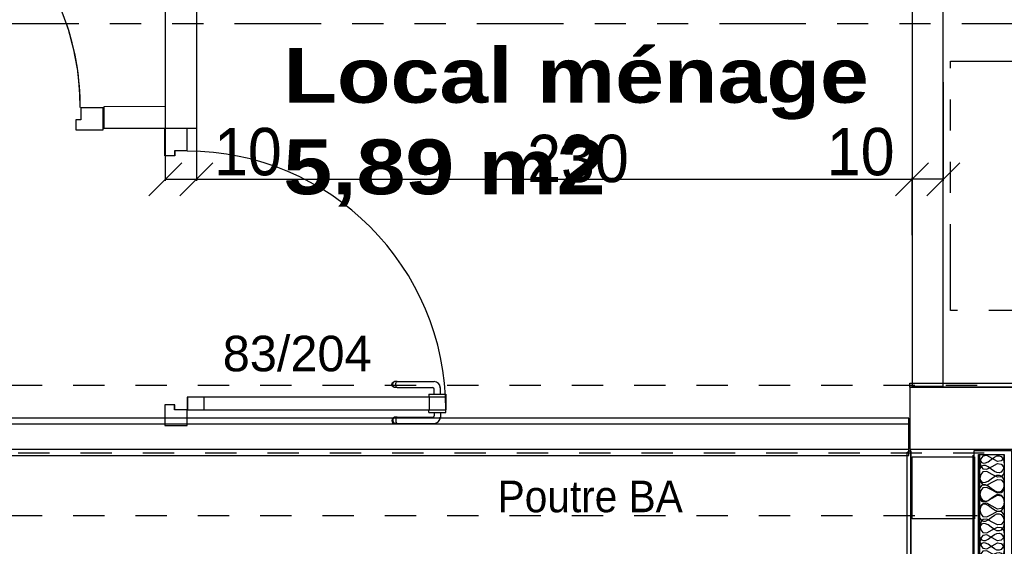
# Model space of a CAD drawing. Header units: millimetres. Extents: x -15 to 127, y -65 to 67.
# Tile 222 of 256: x 17.02 to 20.18, y 21.88 to 23.57. Entities that reach past the tile are written whole.
import ezdxf

# ---------------------------------------------------------------- set-up
doc = ezdxf.new("R2010")
doc.units = ezdxf.units.MM
doc.header["$MEASUREMENT"] = 0
doc.linetypes.add('PC_DASH_1', pattern=[0.638889, 0.277778, -0.083333, 0.055556, -0.083333, 0.055556, -0.083333])
doc.linetypes.add('PC_DASH_2', pattern=[0.125, 0.055556, -0.069444])
doc.layers.add('structure rdc', color=7, linetype='Continuous')
doc.styles.get("Standard").update_dxf_attribs({"font": 'BKANT.TTF'})

# ---------------------------------------------------------------- blocks, each defined once
blk = doc.blocks.new('PD_8858')
at = {"layer": 'structure rdc', "color": 0}
for points in [[(20.2001, -24.1285), (20.2001, -25.7843), (20.1221, -25.7843), (20.1221, -24.1285), (20.2001, -24.1285)], [(20.2001, -24.1285), (20.1977, -24.1405), (20.1904, -24.149), (20.1782, -24.1504), (20.1611, -24.1412), (20.144, -24.132), (20.1318, -24.1334), (20.1245, -24.1419), (20.1221, -24.1539), (20.1245, -24.166), (20.1318, -24.1745), (20.144, -24.1759), (20.1611, -24.1667), (20.1782, -24.1574), (20.1904, -24.1589), (20.1977, -24.1674), (20.2001, -24.1794), (20.1977, -24.1915), (20.1904, -24.2), (20.1782, -24.2014), (20.1611, -24.1922), (20.144, -24.1829), (20.1318, -24.1843), (20.1245, -24.1928), (20.1221, -24.2049), (20.1245, -24.2169), (20.1318, -24.2255), (20.144, -24.2269), (20.1611, -24.2176), (20.1782, -24.2084), (20.1904, -24.2098), (20.1977, -24.2183), (20.2001, -24.2304), (20.1977, -24.2424), (20.1904, -24.2509), (20.1782, -24.2523), (20.1611, -24.2431), (20.144, -24.2339), (20.1318, -24.2353), (20.1245, -24.2438), (20.1221, -24.2558), (20.1245, -24.2679), (20.1318, -24.2764), (20.144, -24.2778), (20.1611, -24.2686), (20.1782, -24.2593), (20.1904, -24.2608), (20.1977, -24.2693), (20.2001, -24.2813), (20.1977, -24.2934), (20.1904, -24.3019), (20.1782, -24.3033), (20.1611, -24.2941), (20.144, -24.2848), (20.1318, -24.2862), (20.1245, -24.2947), (20.1221, -24.3068), (20.1245, -24.3188), (20.1318, -24.3274), (20.144, -24.3288), (20.1611, -24.3195), (20.1782, -24.3103), (20.1904, -24.3117), (20.1977, -24.3202), (20.2001, -24.3323), (20.1977, -24.3443), (20.1904, -24.3528), (20.1782, -24.3542), (20.1611, -24.345), (20.144, -24.3358), (20.1318, -24.3372), (20.1245, -24.3457), (20.1221, -24.3577), (20.1245, -24.3698), (20.1318, -24.3783), (20.144, -24.3797), (20.1611, -24.3705), (20.1782, -24.3612), (20.1904, -24.3627), (20.1977, -24.3712), (20.2001, -24.3832), (20.1977, -24.3953), (20.1904, -24.4038), (20.1782, -24.4052), (20.1611, -24.396), (20.144, -24.3867), (20.1318, -24.3881), (20.1245, -24.3966), (20.1221, -24.4087), (20.1245, -24.4207), (20.1318, -24.4292), (20.144, -24.4307), (20.1611, -24.4214), (20.1782, -24.4122), (20.1904, -24.4136), (20.1977, -24.4221), (20.2001, -24.4342), (20.1977, -24.4462), (20.1904, -24.4547), (20.1782, -24.4561), (20.1611, -24.4469), (20.144, -24.4377), (20.1318, -24.4391), (20.1245, -24.4476), (20.1221, -24.4596), (20.1245, -24.4717), (20.1318, -24.4802), (20.144, -24.4816), (20.1611, -24.4724), (20.1782, -24.4631), (20.1904, -24.4646), (20.1977, -24.4731), (20.2001, -24.4851), (20.1977, -24.4972), (20.1904, -24.5057), (20.1782, -24.5071), (20.1611, -24.4978), (20.144, -24.4886), (20.1318, -24.49), (20.1245, -24.4985), (20.1221, -24.5106), (20.1245, -24.5226), (20.1318, -24.5311), (20.144, -24.5326), (20.1611, -24.5233), (20.1782, -24.5141), (20.1904, -24.5155), (20.1977, -24.524), (20.2001, -24.5361), (20.1977, -24.5481), (20.1904, -24.5566), (20.1782, -24.558), (20.1611, -24.5488), (20.144, -24.5396), (20.1318, -24.541), (20.1245, -24.5495), (20.1221, -24.5615), (20.1245, -24.5736), (20.1318, -24.5821), (20.144, -24.5835), (20.1611, -24.5743), (20.1782, -24.565), (20.1904, -24.5664), (20.1977, -24.575), (20.2001, -24.587), (20.1977, -24.5991), (20.1904, -24.6076), (20.1782, -24.609), (20.1611, -24.5997), (20.144, -24.5905), (20.1318, -24.5919), (20.1245, -24.6004), (20.1221, -24.6125), (20.1245, -24.6245), (20.1318, -24.633), (20.144, -24.6345), (20.1611, -24.6252), (20.1782, -24.616), (20.1904, -24.6174), (20.1977, -24.6259), (20.2001, -24.638), (20.1977, -24.65), (20.1904, -24.6585), (20.1782, -24.6599), (20.1611, -24.6507), (20.144, -24.6415), (20.1318, -24.6429), (20.1245, -24.6514), (20.1221, -24.6634), (20.1245, -24.6755), (20.1318, -24.684), (20.144, -24.6854), (20.1611, -24.6762), (20.1782, -24.6669), (20.1904, -24.6683), (20.1977, -24.6769), (20.2001, -24.6889), (20.1977, -24.701), (20.1904, -24.7095), (20.1782, -24.7109), (20.1611, -24.7016), (20.144, -24.6924), (20.1318, -24.6938), (20.1245, -24.7023), (20.1221, -24.7144), (20.1245, -24.7264), (20.1318, -24.7349), (20.144, -24.7364), (20.1611, -24.7271), (20.1782, -24.7179), (20.1904, -24.7193), (20.1977, -24.7278), (20.2001, -24.7399), (20.1977, -24.7519), (20.1904, -24.7604), (20.1782, -24.7618), (20.1611, -24.7526), (20.144, -24.7434), (20.1318, -24.7448), (20.1245, -24.7533), (20.1221, -24.7653), (20.1245, -24.7774), (20.1318, -24.7859), (20.144, -24.7873), (20.1611, -24.7781), (20.1782, -24.7688), (20.1904, -24.7702), (20.1977, -24.7787), (20.2001, -24.7908), (20.1977, -24.8029), (20.1904, -24.8114), (20.1782, -24.8128), (20.1611, -24.8035), (20.144, -24.7943), (20.1318, -24.7957), (20.1245, -24.8042), (20.1221, -24.8163), (20.1245, -24.8283), (20.1318, -24.8368), (20.144, -24.8382), (20.1611, -24.829), (20.1782, -24.8198), (20.1904, -24.8212), (20.1977, -24.8297), (20.2001, -24.8418), (20.1977, -24.8538), (20.1904, -24.8623), (20.1782, -24.8637), (20.1611, -24.8545), (20.144, -24.8453), (20.1318, -24.8467), (20.1245, -24.8552), (20.1221, -24.8672), (20.1245, -24.8793), (20.1318, -24.8878), (20.144, -24.8892), (20.1611, -24.88), (20.1782, -24.8707), (20.1904, -24.8721), (20.1977, -24.8806), (20.2001, -24.8927), (20.1977, -24.9048), (20.1904, -24.9133), (20.1782, -24.9147), (20.1611, -24.9054), (20.144, -24.8962), (20.1318, -24.8976), (20.1245, -24.9061), (20.1221, -24.9182), (20.1245, -24.9302), (20.1318, -24.9387), (20.144, -24.9401), (20.1611, -24.9309), (20.1782, -24.9217), (20.1904, -24.9231), (20.1977, -24.9316), (20.2001, -24.9436), (20.1977, -24.9557), (20.1904, -24.9642), (20.1782, -24.9656), (20.1611, -24.9564), (20.144, -24.9472), (20.1318, -24.9486), (20.1245, -24.9571), (20.1221, -24.9691), (20.1245, -24.9812), (20.1318, -24.9897), (20.144, -24.9911), (20.1611, -24.9819), (20.1782, -24.9726), (20.1904, -24.974), (20.1977, -24.9825), (20.2001, -24.9946), (20.1977, -25.0067), (20.1904, -25.0152), (20.1782, -25.0166), (20.1611, -25.0073), (20.144, -24.9981), (20.1318, -24.9995), (20.1245, -25.008), (20.1221, -25.0201), (20.1245, -25.0321), (20.1318, -25.0406), (20.144, -25.042), (20.1611, -25.0328), (20.1782, -25.0236), (20.1904, -25.025), (20.1977, -25.0335), (20.2001, -25.0455), (20.1977, -25.0576), (20.1904, -25.0661), (20.1782, -25.0675), (20.1611, -25.0583), (20.144, -25.049), (20.1318, -25.0505), (20.1245, -25.059), (20.1221, -25.071), (20.1245, -25.0831), (20.1318, -25.0916), (20.144, -25.093), (20.1611, -25.0838), (20.1782, -25.0745), (20.1904, -25.0759), (20.1977, -25.0844), (20.2001, -25.0965), (20.1977, -25.1085), (20.1904, -25.1171), (20.1782, -25.1185), (20.1611, -25.1092), (20.144, -25.1), (20.1318, -25.1014), (20.1245, -25.1099), (20.1221, -25.122), (20.1245, -25.134), (20.1318, -25.1425), (20.144, -25.1439), (20.1611, -25.1347), (20.1782, -25.1255), (20.1904, -25.1269), (20.1977, -25.1354), (20.2001, -25.1474), (20.1977, -25.1595), (20.1904, -25.168), (20.1782, -25.1694), (20.1611, -25.1602), (20.144, -25.1509), (20.1318, -25.1524), (20.1245, -25.1609), (20.1221, -25.1729), (20.1245, -25.185), (20.1318, -25.1935), (20.144, -25.1949), (20.1611, -25.1857), (20.1782, -25.1764), (20.1904, -25.1778), (20.1977, -25.1863), (20.2001, -25.1984), (20.1977, -25.2104), (20.1904, -25.219), (20.1782, -25.2204), (20.1611, -25.2111), (20.144, -25.2019), (20.1318, -25.2033), (20.1245, -25.2118), (20.1221, -25.2239), (20.1245, -25.2359), (20.1318, -25.2444), (20.144, -25.2458), (20.1611, -25.2366), (20.1782, -25.2274), (20.1904, -25.2288), (20.1977, -25.2373), (20.2001, -25.2493), (20.1977, -25.2614), (20.1904, -25.2699), (20.1782, -25.2713), (20.1611, -25.2621), (20.144, -25.2528), (20.1318, -25.2543), (20.1245, -25.2628), (20.1221, -25.2748), (20.1245, -25.2869), (20.1318, -25.2954), (20.144, -25.2968), (20.1611, -25.2876), (20.1782, -25.2783), (20.1904, -25.2797), (20.1977, -25.2882), (20.2001, -25.3003), (20.1977, -25.3123), (20.1904, -25.3208), (20.1782, -25.3223), (20.1611, -25.313), (20.144, -25.3038), (20.1318, -25.3052), (20.1245, -25.3137), (20.1221, -25.3258), (20.1245, -25.3378), (20.1318, -25.3463), (20.144, -25.3477), (20.1611, -25.3385), (20.1782, -25.3293), (20.1904, -25.3307), (20.1977, -25.3392), (20.2001, -25.3512), (20.1977, -25.3633), (20.1904, -25.3718), (20.1782, -25.3732), (20.1611, -25.364), (20.144, -25.3547), (20.1318, -25.3562), (20.1245, -25.3647), (20.1221, -25.3767), (20.1245, -25.3888), (20.1318, -25.3973), (20.144, -25.3987), (20.1611, -25.3894), (20.1782, -25.3802), (20.1904, -25.3816), (20.1977, -25.3901), (20.2001, -25.4022), (20.1977, -25.4142), (20.1904, -25.4227), (20.1782, -25.4242), (20.1611, -25.4149), (20.144, -25.4057), (20.1318, -25.4071), (20.1245, -25.4156), (20.1221, -25.4277), (20.1245, -25.4397), (20.1318, -25.4482), (20.144, -25.4496), (20.1611, -25.4404), (20.1782, -25.4312), (20.1904, -25.4326), (20.1977, -25.4411), (20.2001, -25.4531), (20.1977, -25.4652), (20.1904, -25.4737), (20.1782, -25.4751), (20.1611, -25.4659), (20.144, -25.4566), (20.1318, -25.458), (20.1245, -25.4666), (20.1221, -25.4786), (20.1245, -25.4907), (20.1318, -25.4992), (20.144, -25.5006), (20.1611, -25.4913), (20.1782, -25.4821), (20.1904, -25.4835), (20.1977, -25.492), (20.2001, -25.5041), (20.1977, -25.5161), (20.1904, -25.5246), (20.1782, -25.5261), (20.1611, -25.5168), (20.144, -25.5076), (20.1318, -25.509), (20.1245, -25.5175), (20.1221, -25.5296), (20.1245, -25.5416), (20.1318, -25.5501), (20.144, -25.5515), (20.1611, -25.5423), (20.1782, -25.5331), (20.1904, -25.5345), (20.1977, -25.543), (20.2001, -25.555), (20.1977, -25.5671), (20.1904, -25.5756), (20.1782, -25.577), (20.1611, -25.5678), (20.144, -25.5585), (20.1318, -25.5599), (20.1245, -25.5685), (20.1221, -25.5805), (20.1245, -25.5926), (20.1318, -25.6011), (20.144, -25.6025), (20.1611, -25.5932), (20.1782, -25.584), (20.1904, -25.5854), (20.1977, -25.5939), (20.2001, -25.606), (20.1977, -25.618), (20.1904, -25.6265), (20.1782, -25.628), (20.1611, -25.6187), (20.144, -25.6095), (20.1318, -25.6109), (20.1245, -25.6194), (20.1221, -25.6315), (20.1245, -25.6435), (20.1318, -25.652), (20.144, -25.6534), (20.1611, -25.6442), (20.1782, -25.635), (20.1904, -25.6364), (20.1977, -25.6449), (20.2001, -25.6569), (20.1977, -25.669), (20.1904, -25.6775), (20.1782, -25.6789), (20.1611, -25.6697), (20.144, -25.6604), (20.1318, -25.6618), (20.1245, -25.6703), (20.1221, -25.6824), (20.1245, -25.6945), (20.1318, -25.703), (20.144, -25.7044), (20.1611, -25.6951), (20.1782, -25.6859), (20.1904, -25.6873), (20.1977, -25.6958), (20.2001, -25.7079), (20.1977, -25.7199), (20.1904, -25.7284), (20.1782, -25.7298), (20.1611, -25.7206), (20.144, -25.7114), (20.1318, -25.7128), (20.1245, -25.7213), (20.1221, -25.7334), (20.1245, -25.7454), (20.1318, -25.7539), (20.144, -25.7553), (20.1611, -25.7461), (20.1782, -25.7369), (20.1904, -25.7383), (20.1977, -25.7468), (20.2001, -25.7588), (20.1977, -25.7709), (20.1904, -25.7794), (20.1782, -25.7808), (20.1611, -25.7716), (20.144, -25.7623), (20.1318, -25.7637), (20.1245, -25.7722), (20.1221, -25.7843)]]:
    blk.add_lwpolyline(points, dxfattribs=at)
blk = doc.blocks.new('PD_9350')
at = {"layer": 'structure rdc', "color": 0}
for p, q in [((17.2366, -23.0142), (17.3087, -23.0142)), ((17.3087, -23.0863), (17.3087, -23.0142)), ((17.2207, -23.0863), (17.3087, -23.0863))]:
    blk.add_line(p, q, dxfattribs=at)
blk.add_lwpolyline([(17.2366, -23.0142), (17.2366, -23.0543), (17.2207, -23.0543), (17.2207, -23.0863), (17.2366, -23.0863)], dxfattribs=at)
blk = doc.blocks.new('PD_9351')
at = {"layer": 'structure rdc', "color": 0}
for points in [[(16.4454, -22.2371), (16.4053, -22.2371), (16.4053, -22.1836), (16.4454, -22.1836), (16.4454, -22.2371)], [(16.4454, -23.0136), (16.4053, -23.0136), (16.4053, -22.9601), (16.4454, -22.9601), (16.4454, -23.0136)]]:
    blk.add_lwpolyline(points, dxfattribs=at)
blk = doc.blocks.new('PD_9349')
at = {"layer": 'structure rdc', "color": 0}
blk.add_line((16.3552, -23.0863), (16.3552, -23.0142), dxfattribs=at)
for points in [[(16.4053, -22.1832), (16.4454, -22.1832), (16.4454, -23.0142), (16.4053, -23.0142), (16.4053, -22.1832)], [(16.4053, -23.0543), (16.4212, -23.0543), (16.4212, -23.0863), (16.3552, -23.0863), (16.3552, -23.0142), (16.4053, -23.0142), (16.4053, -23.0543)]]:
    blk.add_lwpolyline(points, dxfattribs=at)
blk.add_arc((16.4053, -23.0142), 0.83, 0, 90, dxfattribs=at)
at = {"layer": 'structure rdc'}
for name in ['PD_9351', 'PD_9350']:
    blk.add_blockref(name, (0, 0), dxfattribs=at)
blk = doc.blocks.new('PD_9353')
at = {"layer": 'structure rdc', "color": 0}
for p, q in [((18.24, -24.0102), (18.2373, -24.0124)), ((18.2433, -24.009), (18.24, -24.0102)), ((18.2425, -24.0102), (18.2401, -24.0124)), ((18.2454, -24.009), (18.2433, -24.009)), ((18.2516, -24.009), (18.2454, -24.009)), ((18.2499, -24.0102), (18.2485, -24.0124)), ((18.2516, -24.009), (18.3659, -24.009)), ((18.3537, -23.9836), (18.3537, -23.9835)), ((18.3537, -23.9934), (18.3537, -23.9836)), ((18.3537, -23.9935), (18.3537, -23.9934)), ((18.3537, -23.9935), (18.3553, -23.9935)), ((18.3553, -23.9935), (18.36, -23.9935)), ((18.36, -23.9935), (18.3672, -23.9935)), ((18.3672, -23.9935), (18.3761, -23.9935)), ((18.3709, -23.9935), (18.3709, -24.004)), ((18.3761, -23.9935), (18.3854, -23.9935)), ((18.3854, -23.9935), (18.3943, -23.9935)), ((18.3906, -23.9935), (18.3906, -24.0087)), ((18.3943, -23.9935), (18.4015, -23.9935)), ((18.4015, -23.9935), (18.4062, -23.9935)), ((18.4062, -23.9935), (18.4078, -23.9935)), ((18.4078, -23.9836), (18.4078, -23.9835)), ((18.4078, -23.9934), (18.4078, -23.9836)), ((18.4078, -23.9935), (18.4078, -23.9934)), ((18.2356, -24.0154), (18.235, -24.0188)), ((18.235, -24.0188), (18.2356, -24.0223)), ((18.2373, -24.0124), (18.2356, -24.0154)), ((18.2356, -24.0223), (18.2373, -24.0253)), ((18.2373, -24.0253), (18.24, -24.0275)), ((18.2386, -24.0154), (18.238, -24.0188)), ((18.238, -24.0188), (18.2386, -24.0223)), ((18.2401, -24.0124), (18.2386, -24.0154)), ((18.2386, -24.0223), (18.2401, -24.0253)), ((18.24, -24.0275), (18.2433, -24.0287)), ((18.2401, -24.0253), (18.2425, -24.0275)), ((18.2454, -24.0287), (18.2433, -24.0287)), ((18.2516, -24.0287), (18.2454, -24.0287)), ((18.2476, -24.0154), (18.2473, -24.0188)), ((18.2473, -24.0188), (18.2476, -24.0223)), ((18.2485, -24.0124), (18.2476, -24.0154)), ((18.2476, -24.0223), (18.2485, -24.0253)), ((18.2485, -24.0253), (18.2499, -24.0275)), ((18.2516, -24.0287), (18.3706, -24.0287))]:
    blk.add_line(p, q, dxfattribs=at)
for centre, radius in [((18.3659, -24.004), 0.00501), ((18.3706, -24.0087), 0.02)]:
    blk.add_arc(centre, radius, 270, 0, dxfattribs=at)
blk = doc.blocks.new('PD_9354')
at = {"layer": 'structure rdc', "color": 0}
for p, q in [((18.235, -23.9039), (18.2356, -23.9005)), ((18.2356, -23.9073), (18.235, -23.9039)), ((18.2356, -23.9005), (18.2373, -23.8975)), ((18.2373, -23.9104), (18.2356, -23.9073)), ((18.2373, -23.8975), (18.24, -23.8952)), ((18.24, -23.9126), (18.2373, -23.9104)), ((18.238, -23.9039), (18.2386, -23.9005)), ((18.2386, -23.9073), (18.238, -23.9039)), ((18.2386, -23.9005), (18.2401, -23.8975)), ((18.2401, -23.9104), (18.2386, -23.9073)), ((18.24, -23.8952), (18.2433, -23.8941)), ((18.2433, -23.9138), (18.24, -23.9126)), ((18.2401, -23.8975), (18.2425, -23.8952)), ((18.2425, -23.9126), (18.2401, -23.9104)), ((18.2454, -23.8941), (18.2433, -23.8941)), ((18.2454, -23.9138), (18.2433, -23.9138)), ((18.2516, -23.8941), (18.2454, -23.8941)), ((18.2516, -23.9138), (18.2454, -23.9138)), ((18.2473, -23.9039), (18.2476, -23.9005)), ((18.2476, -23.9073), (18.2473, -23.9039)), ((18.2476, -23.9005), (18.2485, -23.8975)), ((18.2485, -23.9104), (18.2476, -23.9073)), ((18.2485, -23.8975), (18.2499, -23.8952)), ((18.2499, -23.9126), (18.2485, -23.9104)), ((18.2516, -23.8941), (18.3706, -23.8941)), ((18.2516, -23.9138), (18.3659, -23.9138)), ((18.3906, -23.9344), (18.3906, -23.9141)), ((18.3537, -23.9344), (18.3553, -23.9344)), ((18.3537, -23.9344), (18.3537, -23.9345)), ((18.3537, -23.9345), (18.3537, -23.9443)), ((18.3537, -23.9443), (18.3537, -23.9444)), ((18.3553, -23.9344), (18.36, -23.9344)), ((18.36, -23.9344), (18.3672, -23.9344)), ((18.3672, -23.9344), (18.3761, -23.9344)), ((18.3709, -23.9344), (18.3709, -23.9188)), ((18.3761, -23.9344), (18.3854, -23.9344)), ((18.3854, -23.9344), (18.3943, -23.9344)), ((18.3943, -23.9344), (18.4015, -23.9344)), ((18.4015, -23.9344), (18.4062, -23.9344)), ((18.4062, -23.9344), (18.4078, -23.9344)), ((18.4078, -23.9344), (18.4078, -23.9345)), ((18.4078, -23.9345), (18.4078, -23.9443)), ((18.4078, -23.9443), (18.4078, -23.9444))]:
    blk.add_line(p, q, dxfattribs=at)
for centre, radius in [((18.3659, -23.9188), 0.00501), ((18.3706, -23.9141), 0.02)]:
    blk.add_arc(centre, radius, 0, 90, dxfattribs=at)
blk = doc.blocks.new('PD_9352')
at = {"layer": 'structure rdc'}
for name in ['PD_9354', 'PD_9353']:
    blk.add_blockref(name, (0, 0), dxfattribs=at)
blk = doc.blocks.new('PD_9356')
at = {"layer": 'structure rdc', "color": 0}
for p, q in [((17.506, -23.1693), (17.506, -23.0813)), ((17.506, -23.0813), (17.5781, -23.0813)), ((17.5781, -23.1534), (17.5781, -23.0813))]:
    blk.add_line(p, q, dxfattribs=at)
blk.add_lwpolyline([(17.5781, -23.1534), (17.5381, -23.1534), (17.5381, -23.1693), (17.506, -23.1693), (17.506, -23.1534)], dxfattribs=at)
blk = doc.blocks.new('PD_9357')
at = {"layer": 'structure rdc', "color": 0}
for points in [[(17.5787, -23.9446), (17.5787, -23.9847), (17.6323, -23.9847), (17.6323, -23.9446), (17.5787, -23.9446)], [(18.3552, -23.9446), (18.3552, -23.9847), (18.4087, -23.9847), (18.4087, -23.9446), (18.3552, -23.9446)]]:
    blk.add_lwpolyline(points, dxfattribs=at)
blk = doc.blocks.new('PD_9355')
at = {"layer": 'structure rdc', "color": 0}
blk.add_line((17.506, -24.0348), (17.5781, -24.0348), dxfattribs=at)
for points in [[(18.4092, -23.9847), (18.4092, -23.9446), (17.5781, -23.9446), (17.5781, -23.9847), (18.4092, -23.9847)], [(17.5381, -23.9847), (17.5381, -23.9688), (17.506, -23.9688), (17.506, -24.0348), (17.5781, -24.0348), (17.5781, -23.9847), (17.5381, -23.9847)]]:
    blk.add_lwpolyline(points, dxfattribs=at)
blk.add_arc((17.5781, -23.9847), 0.83, 0, 90, dxfattribs=at)
at = {"layer": 'structure rdc'}
for name in ['PD_9356', 'PD_9357']:
    blk.add_blockref(name, (0, 0), dxfattribs=at)
blk = doc.blocks.new('PD_9365')
at = {"layer": 'structure rdc', "color": 0}
for p, q in [((19.8515, -23.298), (19.9573, -23.1922)), ((20.0573, -23.1922), (19.9515, -23.298)), ((20.0044, -23.2451), (19.9044, -23.2451))]:
    blk.add_line(p, q, dxfattribs=at)
at = {"layer": 'structure rdc', "color": 0, "insert": (19.7394, -23.08), "char_height": 0.152135, "width": 0.229306, "attachment_point": 2}
blk.add_mtext('{\\fHelvetica|b0|i0|c0|p0;\\W0.92;10}', dxfattribs=at)
blk = doc.blocks.new('PD_9366')
at = {"layer": 'structure rdc', "color": 0}
for p, q in [((17.4549, -23.298), (17.5607, -23.1922)), ((17.6607, -23.1922), (17.5549, -23.298)), ((17.5078, -23.2451), (17.6078, -23.2451))]:
    blk.add_line(p, q, dxfattribs=at)
at = {"layer": 'structure rdc', "color": 0, "insert": (17.7729, -23.08), "char_height": 0.152135, "width": 0.229306, "attachment_point": 2}
blk.add_mtext('{\\fHelvetica|b0|i0|c0|p0;\\W0.92;10}', dxfattribs=at)
blk = doc.blocks.new('PD_9367')
at = {"layer": 'structure rdc', "color": 0}
for p, q in [((17.5549, -23.298), (17.6607, -23.1922)), ((19.9573, -23.1922), (19.8515, -23.298)), ((17.6078, -23.2451), (19.9044, -23.2451))]:
    blk.add_line(p, q, dxfattribs=at)
at = {"layer": 'structure rdc', "color": 0, "insert": (18.8321, -23.102), "char_height": 0.152135, "width": 0.352778, "attachment_point": 2}
blk.add_mtext('{\\fHelvetica|b0|i0|c0|p0;\\W0.92;230}', dxfattribs=at)
blk = doc.blocks.new('PD_4629')
at = {"layer": 'structure rdc', "color": 0}
for points in [[(20.5557, -3.9122), (20.5557, -3.8992), (20.905, -3.8992), (20.905, -3.9122), (20.5557, -3.9122)], [(20.5564, -4.1122), (20.5564, -3.9122), (20.9057, -3.9122), (20.9057, -4.1122), (20.5564, -4.1122)]]:
    blk.add_lwpolyline(points, dxfattribs=at)
blk = doc.blocks.new('PD_4630')
at = {"layer": 'structure rdc', "color": 0}
for points in [[(20.8587, -4.1285), (20.8587, -5.9937), (20.7756, -5.9937), (20.7756, -4.1285), (20.8587, -4.1285)], [(20.7756, -4.1285), (20.7782, -4.1432), (20.786, -4.1535), (20.7918, -4.1558), (20.799, -4.1553), (20.8074, -4.1515), (20.8171, -4.144), (20.8269, -4.1365), (20.8353, -4.1328), (20.8425, -4.1323), (20.8483, -4.1345), (20.8561, -4.1449), (20.8587, -4.1596), (20.8561, -4.1743), (20.8483, -4.1846), (20.8425, -4.1868), (20.8353, -4.1863), (20.8269, -4.1826), (20.8171, -4.1751), (20.8074, -4.1676), (20.799, -4.1639), (20.7918, -4.1634), (20.786, -4.1656), (20.7782, -4.176), (20.7756, -4.1906), (20.7782, -4.2053), (20.786, -4.2157), (20.7918, -4.2179), (20.799, -4.2174), (20.8074, -4.2137), (20.8171, -4.2062), (20.8269, -4.1987), (20.8353, -4.1949), (20.8425, -4.1945), (20.8483, -4.1967), (20.8561, -4.207), (20.8587, -4.2217), (20.8561, -4.2364), (20.8483, -4.2468), (20.8425, -4.249), (20.8353, -4.2485), (20.8269, -4.2448), (20.8171, -4.2373), (20.8074, -4.2298), (20.799, -4.226), (20.7918, -4.2255), (20.786, -4.2278), (20.7782, -4.2381), (20.7756, -4.2528), (20.7782, -4.2675), (20.786, -4.2779), (20.7918, -4.2801), (20.799, -4.2796), (20.8074, -4.2759), (20.8171, -4.2684), (20.8269, -4.2609), (20.8353, -4.2571), (20.8425, -4.2566), (20.8483, -4.2588), (20.8561, -4.2692), (20.8587, -4.2839), (20.8561, -4.2986), (20.8483, -4.309), (20.8425, -4.3112), (20.8353, -4.3107), (20.8269, -4.307), (20.8171, -4.2995), (20.8074, -4.2919), (20.799, -4.2882), (20.7918, -4.2877), (20.786, -4.2899), (20.7782, -4.3003), (20.7756, -4.315), (20.7782, -4.3297), (20.786, -4.3401), (20.7918, -4.3423), (20.799, -4.3418), (20.8074, -4.3381), (20.8171, -4.3305), (20.8269, -4.323), (20.8353, -4.3193), (20.8425, -4.3188), (20.8483, -4.321), (20.8561, -4.3314), (20.8587, -4.3461), (20.8561, -4.3608), (20.8483, -4.3711), (20.8425, -4.3734), (20.8353, -4.3729), (20.8269, -4.3691), (20.8171, -4.3616), (20.8074, -4.3541), (20.799, -4.3504), (20.7918, -4.3499), (20.786, -4.3521), (20.7782, -4.3625), (20.7756, -4.3772), (20.7782, -4.3919), (20.786, -4.4022), (20.7918, -4.4045), (20.799, -4.404), (20.8074, -4.4002), (20.8171, -4.3927), (20.8269, -4.3852), (20.8353, -4.3815), (20.8425, -4.381), (20.8483, -4.3832), (20.8561, -4.3936), (20.8587, -4.4083), (20.8561, -4.423), (20.8483, -4.4333), (20.8425, -4.4355), (20.8353, -4.435), (20.8269, -4.4313), (20.8171, -4.4238), (20.8074, -4.4163), (20.799, -4.4126), (20.7918, -4.4121), (20.786, -4.4143), (20.7782, -4.4247), (20.7756, -4.4393), (20.7782, -4.454), (20.786, -4.4644), (20.7918, -4.4666), (20.799, -4.4661), (20.8074, -4.4624), (20.8171, -4.4549), (20.8269, -4.4474), (20.8353, -4.4436), (20.8425, -4.4432), (20.8483, -4.4454), (20.8561, -4.4557), (20.8587, -4.4704), (20.8561, -4.4851), (20.8483, -4.4955), (20.8425, -4.4977), (20.8353, -4.4972), (20.8269, -4.4935), (20.8171, -4.486), (20.8074, -4.4785), (20.799, -4.4747), (20.7918, -4.4742), (20.786, -4.4765), (20.7782, -4.4868), (20.7756, -4.5015), (20.7782, -4.5162), (20.786, -4.5266), (20.7918, -4.5288), (20.799, -4.5283), (20.8074, -4.5246), (20.8171, -4.5171), (20.8269, -4.5095), (20.8353, -4.5058), (20.8425, -4.5053), (20.8483, -4.5075), (20.8561, -4.5179), (20.8587, -4.5326), (20.8561, -4.5473), (20.8483, -4.5577), (20.8425, -4.5599), (20.8353, -4.5594), (20.8269, -4.5557), (20.8171, -4.5482), (20.8074, -4.5406), (20.799, -4.5369), (20.7918, -4.5364), (20.786, -4.5386), (20.7782, -4.549), (20.7756, -4.5637), (20.7782, -4.5784), (20.786, -4.5888), (20.7918, -4.591), (20.799, -4.5905), (20.8074, -4.5868), (20.8171, -4.5792), (20.8269, -4.5717), (20.8353, -4.568), (20.8425, -4.5675), (20.8483, -4.5697), (20.8561, -4.5801), (20.8587, -4.5948), (20.8561, -4.6095), (20.8483, -4.6198), (20.8425, -4.6221), (20.8353, -4.6216), (20.8269, -4.6178), (20.8171, -4.6103), (20.8074, -4.6028), (20.799, -4.5991), (20.7918, -4.5986), (20.786, -4.6008), (20.7782, -4.6112), (20.7756, -4.6259), (20.7782, -4.6406), (20.786, -4.6509), (20.7918, -4.6531), (20.799, -4.6527), (20.8074, -4.6489), (20.8171, -4.6414), (20.8269, -4.6339), (20.8353, -4.6302), (20.8425, -4.6297), (20.8483, -4.6319), (20.8561, -4.6423), (20.8587, -4.657), (20.8561, -4.6717), (20.8483, -4.682), (20.8425, -4.6842), (20.8353, -4.6837), (20.8269, -4.68), (20.8171, -4.6725), (20.8074, -4.665), (20.799, -4.6613), (20.7918, -4.6608), (20.786, -4.663), (20.7782, -4.6734), (20.7756, -4.688), (20.7782, -4.7027), (20.786, -4.7131), (20.7918, -4.7153), (20.799, -4.7148), (20.8074, -4.7111), (20.8171, -4.7036), (20.8269, -4.6961), (20.8353, -4.6923), (20.8425, -4.6919), (20.8483, -4.6941), (20.8561, -4.7044), (20.8587, -4.7191), (20.8561, -4.7338), (20.8483, -4.7442), (20.8425, -4.7464), (20.8353, -4.7459), (20.8269, -4.7422), (20.8171, -4.7347), (20.8074, -4.7272), (20.799, -4.7234), (20.7918, -4.7229), (20.786, -4.7252), (20.7782, -4.7355), (20.7756, -4.7502), (20.7782, -4.7649), (20.786, -4.7753), (20.7918, -4.7775), (20.799, -4.777), (20.8074, -4.7733), (20.8171, -4.7658), (20.8269, -4.7582), (20.8353, -4.7545), (20.8425, -4.754), (20.8483, -4.7562), (20.8561, -4.7666), (20.8587, -4.7813), (20.8561, -4.796), (20.8483, -4.8064), (20.8425, -4.8086), (20.8353, -4.8081), (20.8269, -4.8044), (20.8171, -4.7969), (20.8074, -4.7893), (20.799, -4.7856), (20.7918, -4.7851), (20.786, -4.7873), (20.7782, -4.7977), (20.7756, -4.8124), (20.7782, -4.8271), (20.786, -4.8375), (20.7918, -4.8397), (20.799, -4.8392), (20.8074, -4.8355), (20.8171, -4.8279), (20.8269, -4.8204), (20.8353, -4.8167), (20.8425, -4.8162), (20.8483, -4.8184), (20.8561, -4.8288), (20.8587, -4.8435), (20.8561, -4.8582), (20.8483, -4.8685), (20.8425, -4.8708), (20.8353, -4.8703), (20.8269, -4.8665), (20.8171, -4.859), (20.8074, -4.8515), (20.799, -4.8478), (20.7918, -4.8473), (20.786, -4.8495), (20.7782, -4.8599), (20.7756, -4.8746), (20.7782, -4.8893), (20.786, -4.8996), (20.7918, -4.9018), (20.799, -4.9014), (20.8074, -4.8976), (20.8171, -4.8901), (20.8269, -4.8826), (20.8353, -4.8789), (20.8425, -4.8784), (20.8483, -4.8806), (20.8561, -4.891), (20.8587, -4.9057), (20.8561, -4.9204), (20.8483, -4.9307), (20.8425, -4.9329), (20.8353, -4.9324), (20.8269, -4.9287), (20.8171, -4.9212), (20.8074, -4.9137), (20.799, -4.91), (20.7918, -4.9095), (20.786, -4.9117), (20.7782, -4.922), (20.7756, -4.9367), (20.7782, -4.9514), (20.786, -4.9618), (20.7918, -4.964), (20.799, -4.9635), (20.8074, -4.9598), (20.8171, -4.9523), (20.8269, -4.9448), (20.8353, -4.941), (20.8425, -4.9406), (20.8483, -4.9428), (20.8561, -4.9531), (20.8587, -4.9678), (20.8561, -4.9825), (20.8483, -4.9929), (20.8425, -4.9951), (20.8353, -4.9946), (20.8269, -4.9909), (20.8171, -4.9834), (20.8074, -4.9759), (20.799, -4.9721), (20.7918, -4.9716), (20.786, -4.9739), (20.7782, -4.9842), (20.7756, -4.9989), (20.7782, -5.0136), (20.786, -5.024), (20.7918, -5.0262), (20.799, -5.0257), (20.8074, -5.022), (20.8171, -5.0145), (20.8269, -5.0069), (20.8353, -5.0032), (20.8425, -5.0027), (20.8483, -5.0049), (20.8561, -5.0153), (20.8587, -5.03), (20.8561, -5.0447), (20.8483, -5.0551), (20.8425, -5.0573), (20.8353, -5.0568), (20.8269, -5.0531), (20.8171, -5.0456), (20.8074, -5.038), (20.799, -5.0343), (20.7918, -5.0338), (20.786, -5.036), (20.7782, -5.0464), (20.7756, -5.0611), (20.7782, -5.0758), (20.786, -5.0862), (20.7918, -5.0884), (20.799, -5.0879), (20.8074, -5.0842), (20.8171, -5.0766), (20.8269, -5.0691), (20.8353, -5.0654), (20.8425, -5.0649), (20.8483, -5.0671), (20.8561, -5.0775), (20.8587, -5.0922), (20.8561, -5.1069), (20.8483, -5.1172), (20.8425, -5.1195), (20.8353, -5.119), (20.8269, -5.1152), (20.8171, -5.1077), (20.8074, -5.1002), (20.799, -5.0965), (20.7918, -5.096), (20.786, -5.0982), (20.7782, -5.1086), (20.7756, -5.1233), (20.7782, -5.138), (20.786, -5.1483), (20.7918, -5.1505), (20.799, -5.1501), (20.8074, -5.1463), (20.8171, -5.1388), (20.8269, -5.1313), (20.8353, -5.1276), (20.8425, -5.1271), (20.8483, -5.1293), (20.8561, -5.1397), (20.8587, -5.1544), (20.8561, -5.1691), (20.8483, -5.1794), (20.8425, -5.1816), (20.8353, -5.1811), (20.8269, -5.1774), (20.8171, -5.1699), (20.8074, -5.1624), (20.799, -5.1587), (20.7918, -5.1582), (20.786, -5.1604), (20.7782, -5.1707), (20.7756, -5.1854), (20.7782, -5.2001), (20.786, -5.2105), (20.7918, -5.2127), (20.799, -5.2122), (20.8074, -5.2085), (20.8171, -5.201), (20.8269, -5.1935), (20.8353, -5.1897), (20.8425, -5.1893), (20.8483, -5.1915), (20.8561, -5.2018), (20.8587, -5.2165), (20.8561, -5.2312), (20.8483, -5.2416), (20.8425, -5.2438), (20.8353, -5.2433), (20.8269, -5.2396), (20.8171, -5.2321), (20.8074, -5.2246), (20.799, -5.2208), (20.7918, -5.2203), (20.786, -5.2226), (20.7782, -5.2329), (20.7756, -5.2476), (20.7782, -5.2623), (20.786, -5.2727), (20.7918, -5.2749), (20.799, -5.2744), (20.8074, -5.2707), (20.8171, -5.2632), (20.8269, -5.2556), (20.8353, -5.2519), (20.8425, -5.2514), (20.8483, -5.2536), (20.8561, -5.264), (20.8587, -5.2787), (20.8561, -5.2934), (20.8483, -5.3038), (20.8425, -5.306), (20.8353, -5.3055), (20.8269, -5.3018), (20.8171, -5.2942), (20.8074, -5.2867), (20.799, -5.283), (20.7918, -5.2825), (20.786, -5.2847), (20.7782, -5.2951), (20.7756, -5.3098), (20.7782, -5.3245), (20.786, -5.3349), (20.7918, -5.3371), (20.799, -5.3366), (20.8074, -5.3329), (20.8171, -5.3253), (20.8269, -5.3178), (20.8353, -5.3141), (20.8425, -5.3136), (20.8483, -5.3158), (20.8561, -5.3262), (20.8587, -5.3409), (20.8561, -5.3556), (20.8483, -5.3659), (20.8425, -5.3682), (20.8353, -5.3677), (20.8269, -5.3639), (20.8171, -5.3564), (20.8074, -5.3489), (20.799, -5.3452), (20.7918, -5.3447), (20.786, -5.3469), (20.7782, -5.3573), (20.7756, -5.372), (20.7782, -5.3867), (20.786, -5.397), (20.7918, -5.3992), (20.799, -5.3988), (20.8074, -5.395), (20.8171, -5.3875), (20.8269, -5.38), (20.8353, -5.3763), (20.8425, -5.3758), (20.8483, -5.378), (20.8561, -5.3884), (20.8587, -5.4031), (20.8561, -5.4178), (20.8483, -5.4281), (20.8425, -5.4303), (20.8353, -5.4298), (20.8269, -5.4261), (20.8171, -5.4186), (20.8074, -5.4111), (20.799, -5.4074), (20.7918, -5.4069), (20.786, -5.4091), (20.7782, -5.4194), (20.7756, -5.4341), (20.7782, -5.4488), (20.786, -5.4592), (20.7918, -5.4614), (20.799, -5.4609), (20.8074, -5.4572), (20.8171, -5.4497), (20.8269, -5.4422), (20.8353, -5.4384), (20.8425, -5.438), (20.8483, -5.4402), (20.8561, -5.4505), (20.8587, -5.4652), (20.8561, -5.4799), (20.8483, -5.4903), (20.8425, -5.4925), (20.8353, -5.492), (20.8269, -5.4883), (20.8171, -5.4808), (20.8074, -5.4733), (20.799, -5.4695), (20.7918, -5.469), (20.786, -5.4713), (20.7782, -5.4816), (20.7756, -5.4963), (20.7782, -5.511), (20.786, -5.5214), (20.7918, -5.5236), (20.799, -5.5231), (20.8074, -5.5194), (20.8171, -5.5119), (20.8269, -5.5043), (20.8353, -5.5006), (20.8425, -5.5001), (20.8483, -5.5023), (20.8561, -5.5127), (20.8587, -5.5274), (20.8561, -5.5421), (20.8483, -5.5525), (20.8425, -5.5547), (20.8353, -5.5542), (20.8269, -5.5505), (20.8171, -5.5429), (20.8074, -5.5354), (20.799, -5.5317), (20.7918, -5.5312), (20.786, -5.5334), (20.7782, -5.5438), (20.7756, -5.5585), (20.7782, -5.5732), (20.786, -5.5836), (20.7918, -5.5858), (20.799, -5.5853), (20.8074, -5.5816), (20.8171, -5.574), (20.8269, -5.5665), (20.8353, -5.5628), (20.8425, -5.5623), (20.8483, -5.5645), (20.8561, -5.5749), (20.8587, -5.5896), (20.8561, -5.6043), (20.8483, -5.6146), (20.8425, -5.6169), (20.8353, -5.6164), (20.8269, -5.6126), (20.8171, -5.6051), (20.8074, -5.5976), (20.799, -5.5939), (20.7918, -5.5934), (20.786, -5.5956), (20.7782, -5.606), (20.7756, -5.6207), (20.7782, -5.6354), (20.786, -5.6457), (20.7918, -5.6479), (20.799, -5.6475), (20.8074, -5.6437), (20.8171, -5.6362), (20.8269, -5.6287), (20.8353, -5.625), (20.8425, -5.6245), (20.8483, -5.6267), (20.8561, -5.6371), (20.8587, -5.6518), (20.8561, -5.6665), (20.8483, -5.6768), (20.8425, -5.679), (20.8353, -5.6785), (20.8269, -5.6748), (20.8171, -5.6673), (20.8074, -5.6598), (20.799, -5.6561), (20.7918, -5.6556), (20.786, -5.6578), (20.7782, -5.6681), (20.7756, -5.6828), (20.7782, -5.6975), (20.786, -5.7079), (20.7918, -5.7101), (20.799, -5.7096), (20.8074, -5.7059), (20.8171, -5.6984), (20.8269, -5.6909), (20.8353, -5.6871), (20.8425, -5.6867), (20.8483, -5.6889), (20.8561, -5.6992), (20.8587, -5.7139), (20.8561, -5.7286), (20.8483, -5.739), (20.8425, -5.7412), (20.8353, -5.7407), (20.8269, -5.737), (20.8171, -5.7295), (20.8074, -5.722), (20.799, -5.7182), (20.7918, -5.7177), (20.786, -5.72), (20.7782, -5.7303), (20.7756, -5.745), (20.7782, -5.7597), (20.786, -5.7701), (20.7918, -5.7723), (20.799, -5.7718), (20.8074, -5.7681), (20.8171, -5.7606), (20.8269, -5.753), (20.8353, -5.7493), (20.8425, -5.7488), (20.8483, -5.751), (20.8561, -5.7614), (20.8587, -5.7761), (20.8561, -5.7908), (20.8483, -5.8012), (20.8425, -5.8034), (20.8353, -5.8029), (20.8269, -5.7992), (20.8171, -5.7916), (20.8074, -5.7841), (20.799, -5.7804), (20.7918, -5.7799), (20.786, -5.7821), (20.7782, -5.7925), (20.7756, -5.8072), (20.7782, -5.8219), (20.786, -5.8323), (20.7918, -5.8345), (20.799, -5.834), (20.8074, -5.8303), (20.8171, -5.8227), (20.8269, -5.8152), (20.8353, -5.8115), (20.8425, -5.811), (20.8483, -5.8132), (20.8561, -5.8236), (20.8587, -5.8383), (20.8561, -5.853), (20.8483, -5.8633), (20.8425, -5.8656), (20.8353, -5.8651), (20.8269, -5.8613), (20.8171, -5.8538), (20.8074, -5.8463), (20.799, -5.8426), (20.7918, -5.8421), (20.786, -5.8443), (20.7782, -5.8547), (20.7756, -5.8694), (20.7782, -5.8841), (20.786, -5.8944), (20.7918, -5.8966), (20.799, -5.8962), (20.8074, -5.8924), (20.8171, -5.8849), (20.8269, -5.8774), (20.8353, -5.8737), (20.8425, -5.8732), (20.8483, -5.8754), (20.8561, -5.8858), (20.8587, -5.9005), (20.8561, -5.9151), (20.8483, -5.9255), (20.8425, -5.9277), (20.8353, -5.9272), (20.8269, -5.9235), (20.8171, -5.916), (20.8074, -5.9085), (20.799, -5.9048), (20.7918, -5.9043), (20.786, -5.9065), (20.7782, -5.9168), (20.7756, -5.9315), (20.7782, -5.9462), (20.786, -5.9566), (20.7918, -5.9588), (20.799, -5.9583), (20.8074, -5.9546), (20.8171, -5.9471), (20.8269, -5.9396), (20.8353, -5.9358), (20.8425, -5.9354), (20.8483, -5.9376), (20.8561, -5.9479), (20.8587, -5.9626), (20.8561, -5.9773), (20.8483, -5.9877), (20.8425, -5.9899), (20.8353, -5.9894), (20.8269, -5.9857), (20.8171, -5.9782), (20.8074, -5.9707), (20.799, -5.9669), (20.7918, -5.9664), (20.786, -5.9687), (20.7782, -5.979), (20.7756, -5.9937)]]:
    blk.add_lwpolyline(points, dxfattribs=at)
blk = doc.blocks.new('PD_4631')
at = {"layer": 'structure rdc', "color": 0}
for p, q in [((20.9008, -4.1235), (20.9008, -6.0068)), ((20.9008, -6.0068), (20.7658, -6.0068))]:
    blk.add_line(p, q, dxfattribs=at)
blk = doc.blocks.new('PD_4632')
at = {"layer": 'structure rdc', "color": 0}
for points in [[(20.559, -5.9776), (20.5586, -4.115), (20.5456, -4.1237), (20.546, -5.9689), (20.559, -5.9776)], [(20.5586, -4.118), (20.559, -5.9642), (20.6864, -5.9832), (20.7586, -5.9832), (20.7586, -4.1305)]]:
    blk.add_lwpolyline(points, dxfattribs=at)
blk = doc.blocks.new('PD_4870')
at = {"layer": 'structure rdc', "color": 0}
for p, q in [((17.8951, -3.0142), (17.9672, -3.0142)), ((17.9672, -3.0863), (17.9672, -3.0142)), ((17.8792, -3.0863), (17.9672, -3.0863))]:
    blk.add_line(p, q, dxfattribs=at)
blk.add_lwpolyline([(17.8951, -3.0142), (17.8951, -3.0543), (17.8792, -3.0543), (17.8792, -3.0863), (17.8951, -3.0863)], dxfattribs=at)
blk = doc.blocks.new('PD_4873')
at = {"layer": 'structure rdc', "color": 0}
for p, q in [((18.8959, -4.0124), (18.8941, -4.0154)), ((18.8985, -4.0102), (18.8959, -4.0124)), ((18.8987, -4.0124), (18.8971, -4.0154)), ((18.9018, -4.009), (18.8985, -4.0102)), ((18.9011, -4.0102), (18.8987, -4.0124)), ((18.904, -4.009), (18.9018, -4.009)), ((18.9102, -4.009), (18.904, -4.009)), ((18.9071, -4.0124), (18.9062, -4.0154)), ((18.9085, -4.0102), (18.9071, -4.0124)), ((18.9102, -4.009), (19.0244, -4.009)), ((19.0123, -3.9836), (19.0123, -3.9835)), ((19.0123, -3.9934), (19.0123, -3.9836)), ((19.0123, -3.9935), (19.0123, -3.9934)), ((19.0123, -3.9935), (19.0139, -3.9935)), ((19.0139, -3.9935), (19.0186, -3.9935)), ((19.0186, -3.9935), (19.0258, -3.9935)), ((19.0258, -3.9935), (19.0346, -3.9935)), ((19.0294, -3.9935), (19.0294, -4.004)), ((19.0346, -3.9935), (19.044, -3.9935)), ((19.044, -3.9935), (19.0528, -3.9935)), ((19.0492, -3.9935), (19.0492, -4.0087)), ((19.0528, -3.9935), (19.06, -3.9935)), ((19.06, -3.9935), (19.0647, -3.9935)), ((19.0647, -3.9935), (19.0663, -3.9935)), ((19.0663, -3.9836), (19.0663, -3.9835)), ((19.0663, -3.9934), (19.0663, -3.9836)), ((19.0663, -3.9935), (19.0663, -3.9934)), ((18.8941, -4.0154), (18.8935, -4.0188)), ((18.8935, -4.0188), (18.8941, -4.0223)), ((18.8941, -4.0223), (18.8959, -4.0253)), ((18.8959, -4.0253), (18.8985, -4.0275)), ((18.8971, -4.0154), (18.8966, -4.0188)), ((18.8966, -4.0188), (18.8971, -4.0223)), ((18.8971, -4.0223), (18.8987, -4.0253)), ((18.8985, -4.0275), (18.9018, -4.0287)), ((18.8987, -4.0253), (18.9011, -4.0275)), ((18.904, -4.0287), (18.9018, -4.0287)), ((18.9102, -4.0287), (18.904, -4.0287)), ((18.9062, -4.0154), (18.9059, -4.0188)), ((18.9059, -4.0188), (18.9062, -4.0223)), ((18.9062, -4.0223), (18.9071, -4.0253)), ((18.9071, -4.0253), (18.9085, -4.0275)), ((18.9102, -4.0287), (19.0291, -4.0287))]:
    blk.add_line(p, q, dxfattribs=at)
for centre, radius in [((19.0244, -4.004), 0.00501), ((19.0291, -4.0087), 0.02)]:
    blk.add_arc(centre, radius, 270, 0, dxfattribs=at)
blk = doc.blocks.new('PD_4874')
at = {"layer": 'structure rdc', "color": 0}
for p, q in [((18.8935, -3.9039), (18.8941, -3.9005)), ((18.8941, -3.9073), (18.8935, -3.9039)), ((18.8941, -3.9005), (18.8959, -3.8975)), ((18.8959, -3.9104), (18.8941, -3.9073)), ((18.8959, -3.8975), (18.8985, -3.8952)), ((18.8985, -3.9126), (18.8959, -3.9104)), ((18.8966, -3.9039), (18.8971, -3.9005)), ((18.8971, -3.9073), (18.8966, -3.9039)), ((18.8971, -3.9005), (18.8987, -3.8975)), ((18.8987, -3.9104), (18.8971, -3.9073)), ((18.8985, -3.8952), (18.9018, -3.8941)), ((18.9018, -3.9138), (18.8985, -3.9126)), ((18.8987, -3.8975), (18.9011, -3.8952)), ((18.9011, -3.9126), (18.8987, -3.9104)), ((18.904, -3.8941), (18.9018, -3.8941)), ((18.904, -3.9138), (18.9018, -3.9138)), ((18.9102, -3.8941), (18.904, -3.8941)), ((18.9102, -3.9138), (18.904, -3.9138)), ((18.9059, -3.9039), (18.9062, -3.9005)), ((18.9062, -3.9073), (18.9059, -3.9039)), ((18.9062, -3.9005), (18.9071, -3.8975)), ((18.9071, -3.9104), (18.9062, -3.9073)), ((18.9071, -3.8975), (18.9085, -3.8952)), ((18.9085, -3.9126), (18.9071, -3.9104)), ((18.9102, -3.8941), (19.0291, -3.8941)), ((18.9102, -3.9138), (19.0244, -3.9138)), ((19.0492, -3.9344), (19.0492, -3.9141)), ((19.0123, -3.9344), (19.0139, -3.9344)), ((19.0123, -3.9344), (19.0123, -3.9345)), ((19.0123, -3.9345), (19.0123, -3.9443)), ((19.0123, -3.9443), (19.0123, -3.9444)), ((19.0139, -3.9344), (19.0186, -3.9344)), ((19.0186, -3.9344), (19.0258, -3.9344)), ((19.0258, -3.9344), (19.0346, -3.9344)), ((19.0294, -3.9344), (19.0294, -3.9188)), ((19.0346, -3.9344), (19.044, -3.9344)), ((19.044, -3.9344), (19.0528, -3.9344)), ((19.0528, -3.9344), (19.06, -3.9344)), ((19.06, -3.9344), (19.0647, -3.9344)), ((19.0647, -3.9344), (19.0663, -3.9344)), ((19.0663, -3.9344), (19.0663, -3.9345)), ((19.0663, -3.9345), (19.0663, -3.9443)), ((19.0663, -3.9443), (19.0663, -3.9444))]:
    blk.add_line(p, q, dxfattribs=at)
for centre, radius in [((19.0244, -3.9188), 0.00501), ((19.0291, -3.9141), 0.02)]:
    blk.add_arc(centre, radius, 0, 90, dxfattribs=at)
blk = doc.blocks.new('PD_4872')
at = {"layer": 'structure rdc'}
for name in ['PD_4874', 'PD_4873']:
    blk.add_blockref(name, (0, 0), dxfattribs=at)
blk = doc.blocks.new('PD_4876')
at = {"layer": 'structure rdc', "color": 0}
for p, q in [((18.1646, -3.1693), (18.1646, -3.0813)), ((18.1646, -3.0813), (18.2367, -3.0813)), ((18.2367, -3.1534), (18.2367, -3.0813))]:
    blk.add_line(p, q, dxfattribs=at)
blk.add_lwpolyline([(18.2367, -3.1534), (18.1966, -3.1534), (18.1966, -3.1693), (18.1646, -3.1693), (18.1646, -3.1534)], dxfattribs=at)
blk = doc.blocks.new('PD_4877')
at = {"layer": 'structure rdc', "color": 0}
for points in [[(18.2373, -3.9446), (18.2373, -3.9847), (18.2908, -3.9847), (18.2908, -3.9446), (18.2373, -3.9446)], [(19.0137, -3.9446), (19.0137, -3.9847), (19.0673, -3.9847), (19.0673, -3.9446), (19.0137, -3.9446)]]:
    blk.add_lwpolyline(points, dxfattribs=at)
blk = doc.blocks.new('PD_4875')
at = {"layer": 'structure rdc', "color": 0}
blk.add_line((18.1646, -4.0348), (18.2367, -4.0348), dxfattribs=at)
for points in [[(19.0677, -3.9847), (19.0677, -3.9446), (18.2367, -3.9446), (18.2367, -3.9847), (19.0677, -3.9847)], [(18.1966, -3.9847), (18.1966, -3.9688), (18.1646, -3.9688), (18.1646, -4.0348), (18.2367, -4.0348), (18.2367, -3.9847), (18.1966, -3.9847)]]:
    blk.add_lwpolyline(points, dxfattribs=at)
blk.add_arc((18.2367, -3.9847), 0.83, 0, 90, dxfattribs=at)
at = {"layer": 'structure rdc'}
for name in ['PD_4876', 'PD_4877']:
    blk.add_blockref(name, (0, 0), dxfattribs=at)
blk = doc.blocks.new('PD_4871')
at = {"layer": 'structure rdc'}
for name in ['PD_4875', 'PD_4872']:
    blk.add_blockref(name, (0, 0), dxfattribs=at)

msp = doc.modelspace()

# ---------------------------------------------------------------- linework, layer by layer
at = {"layer": 'structure rdc', "color": 0}
for p, q in [((17.4862, 24.8183), (17.4869, 23.2243)), ((17.5862, 24.791), (17.5869, 23.2245)), ((17.4867, 23.557), (17.4869, 23.2243)), ((17.5867, 23.557), (17.5869, 23.2245)), ((19.8835, 23.557), (19.8835, 22.3961)), ((19.9835, 22.3961), (19.9835, 23.557)), ((17.4869, 23.3723), (17.4869, 23.0552)), ((17.5869, 23.3724), (17.5869, 23.0552)), ((19.8835, 23.3724), (19.8835, 23.0552)), ((19.9835, 23.3723), (19.9835, 23.0552)), ((17.4868, 23.2937), (17.2893, 23.2932)), ((17.4868, 23.2937), (17.2893, 23.2932)), ((17.2893, 23.2932), (17.2893, 23.2238)), ((17.2893, 23.2932), (17.2893, 23.2238)), ((17.4868, 23.2237), (17.2893, 23.2232)), ((17.4868, 23.2237), (17.2893, 23.2232)), ((17.4869, 23.2243), (17.5869, 23.2245)), ((17.4869, 23.2243), (17.5869, 23.2245)), ((19.8835, 22.8811), (19.8835, 23.0652)), ((19.8835, 22.3961), (19.9835, 22.3961)), ((19.8791, 22.1872), (19.8794, 20.5213)), ((20.0826, 22.1747), (20.0826, 22.1897)), ((20.0826, 22.1897), (20.2026, 22.1897)), ((20.0791, 20.5213), (20.0791, 22.1748)), ((20.0826, 20.5213), (20.0826, 22.1747))]:
    msp.add_line(p, q, dxfattribs=at)
at = {"layer": 'structure rdc', "color": 0, "linetype": 'PC_DASH_1'}
msp.add_line((1.3761, 23.5606), (55.1656, 23.5606), dxfattribs=at)
at = {"layer": 'structure rdc', "color": 0, "linetype": 'PC_DASH_2'}
for p, q in [((20.0918, 22.3984), (12.4737, 22.3984)), ((20.0918, 22.3984), (12.4737, 22.3984)), ((20.1152, 22.1808), (6.8506, 22.1808)), ((20.1152, 22.1808), (6.8506, 22.1808)), ((20.0918, 21.9796), (6.851, 21.9796)), ((20.0918, 21.9796), (6.851, 21.9796))]:
    msp.add_line(p, q, dxfattribs=at)
at = {"layer": 'structure rdc', "color": 0}
for points in [[(19.8835, 22.3961), (19.9835, 22.3961), (19.9835, 28.6326), (19.8835, 28.6326), (19.8835, 22.3961)], [(19.8762, 22.3931), (19.8762, 22.4061), (20.2255, 22.4061), (20.2255, 22.3931), (19.8762, 22.3931)], [(19.8769, 22.1931), (19.8769, 22.3931), (20.2262, 22.3931), (20.2262, 22.1931), (19.8769, 22.1931)], [(14.4758, 22.294), (14.4758, 22.194), (19.8729, 22.194), (19.8729, 22.294), (14.4758, 22.294)], [(14.4758, 22.274), (14.4758, 22.174), (19.8729, 22.174), (19.8729, 22.274), (14.4758, 22.274)], [(19.8795, 20.5211), (19.8792, 22.1903), (19.8666, 22.1825), (19.8669, 20.5288), (19.8795, 20.5211)], [(20.2026, 22.1897), (20.2026, 20.3116), (20.0826, 20.3116), (20.0826, 22.1747), (20.0826, 22.1897), (20.2026, 22.1897)], [(20.0832, 22.17), (20.0832, 21.97), (19.8832, 21.97), (19.8832, 22.17), (20.0832, 22.17)], [(20.0832, 22.17), (20.0832, 21.97), (19.8832, 21.97), (19.8832, 22.17), (20.0832, 22.17)]]:
    msp.add_lwpolyline(points, dxfattribs=at)
at = {"layer": 'structure rdc', "color": 0, "linetype": 'PC_DASH_1'}
msp.add_lwpolyline([(20.0071, 22.639), (20.0071, 23.439), (20.6071, 23.439), (20.6071, 22.639), (20.0071, 22.639)], dxfattribs=at)
at = {"layer": 'structure rdc', "color": 0}
msp.add_arc((16.3844, 23.2911), 0.83, 0, 18.6846, dxfattribs=at)

# ---------------------------------------------------------------- block references
at = {"layer": 'structure rdc'}
for name, p in [('PD_9349', (-0.0209, 46.3053)), ('PD_4870', (-0.6795, 26.3053)), ('PD_9366', (-0.0209, 46.3053)), ('PD_9355', (-0.0209, 46.3053)), ('PD_4871', (-0.6795, 26.3053)), ('PD_9365', (-0.0209, 46.3053)), ('PD_9367', (-0.0209, 46.3053)), ('PD_9352', (-0.0209, 46.3053)), ('PD_4629', (-0.6795, 26.3053)), ('PD_4632', (-0.6795, 26.3053)), ('PD_4631', (-0.6795, 26.3053)), ('PD_4630', (-0.6795, 26.3053)), ('PD_8858', (-0.0209, 46.3053))]:
    msp.add_blockref(name, p, dxfattribs=at)

# ---------------------------------------------------------------- texts
at = {"layer": 'structure rdc', "color": 0, "attachment_point": 1}
for s, insert, char_height, width in [('{\\fArial Black|b0|i0|c0|p34;Local ménage\\P5,89 m2\\H1.458X; }', (17.8658, 23.4821), 0.176205, 1.887361), ('{\\fArial|b0|i0|c0|p34;\\W0.98;83/204}', (17.6714, 22.5581), 0.114102, 0.493889), ('{\\fHelvetica|b0|i0|c0|p0;\\W0.92;Poutre BA}', (18.5535, 22.093), 0.101424, 0.635)]:
    msp.add_mtext(s, dxfattribs=dict(at, insert=insert, char_height=char_height, width=width))

doc.saveas('drawing.dxf')
